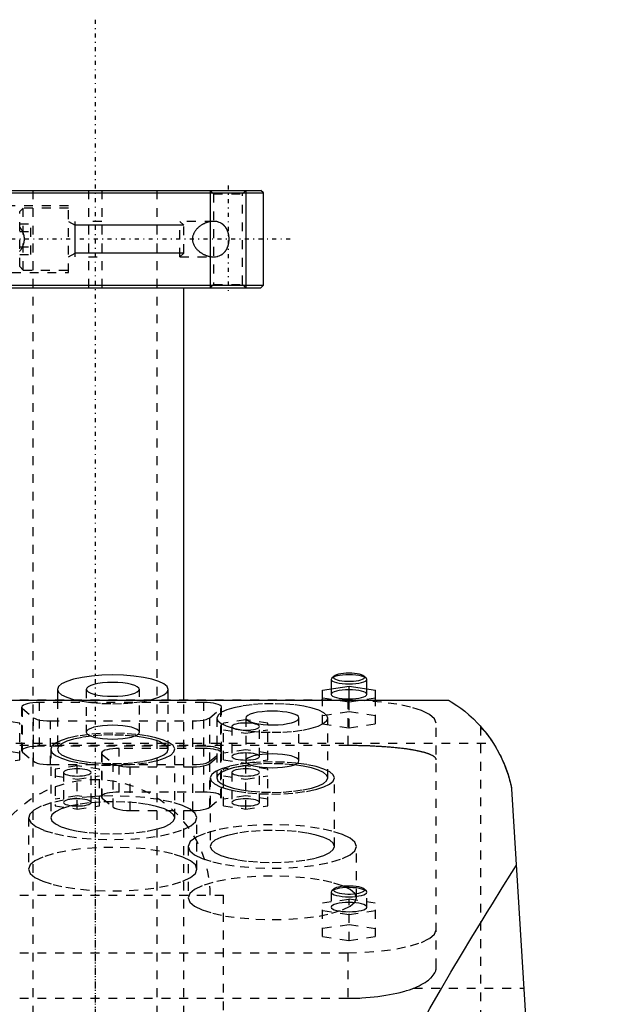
# Model space of a CAD drawing. Extents: x -90 to 90, y -1 to 703.
# Tile 8 of 8: x -9 to 57, y 592 to 703. Entities that reach past the tile are written whole.
import ezdxf

# ---------------------------------------------------------------- set-up
doc = ezdxf.new("R2010")
doc.units = 0
doc.linetypes.add('CENTER', pattern=[1.5, 0.45, -0.5, 0.05, -0.5])
doc.linetypes.add('DASHED', pattern=[2, 1, -1])
for name, color, linetype in [('AM_0', 7, 'CONTINUOUS'), ('AM_10', 7, 'CONTINUOUS'), ('AM_3', 7, 'DASHED'), ('AM_7', 7, 'CENTER')]:
    doc.layers.add(name, color=color, linetype=linetype)

msp = doc.modelspace()

# ---------------------------------------------------------------- linework, layer by layer
at = {"layer": 'AM_0', "color": 7, "linetype": 'CONTINUOUS'}
for p, q in [((-19, 683.7), (19, 683.7)), ((-18.7, 684), (18.7, 684)), ((19, 683.7), (18.7, 684)), ((19, 673.3), (19, 683.7)), ((-19, 673.3), (19, 673.3)), ((18.7, 673), (19, 673.3)), ((-18.7, 673), (18.7, 673)), ((10, 626.5), (10, 673)), ((26.72, 628.97), (26.65, 628.83)), ((26.65, 628.83), (26.65, 627.77)), ((26.96, 629.2), (26.72, 628.97)), ((30.58, 628.97), (30.34, 629.2)), ((30.65, 627.77), (30.65, 628.83)), ((-4.25, 627.71), (-4.25, 626.5)), ((8.25, 626.5), (8.25, 627.71)), ((25.65, 627.62), (28.65, 628.06)), ((25.65, 626.5), (25.65, 627.62)), ((28.65, 628.06), (31.65, 627.62)), ((28.65, 626.5), (28.65, 628.06)), ((31.65, 626.5), (31.65, 627.62)), ((-39.86, 626.5), (39.86, 626.5)), ((47, 616.5), (57, 453.55))]:
    msp.add_line(p, q, dxfattribs=at)
for points in [[(8.25, 627.71), (8.13, 628.02), (7.77, 628.33), (7.2, 628.61), (6.42, 628.85), (5.47, 629.05), (4.39, 629.2), (3.22, 629.29), (2, 629.33), (0.78, 629.29), (-0.39, 629.2), (-1.47, 629.05), (-2.42, 628.85), (-3.2, 628.61), (-3.77, 628.33), (-4.13, 628.02), (-4.25, 627.71)], [(28.65, 629.35), (28.28, 629.34), (27.92, 629.32), (27.59, 629.27), (27.3, 629.22), (27.05, 629.15), (26.86, 629.06), (26.72, 628.97)], [(28.65, 629.53), (28.33, 629.52), (28.02, 629.5), (27.72, 629.46), (27.47, 629.41), (27.25, 629.35), (27.08, 629.28), (26.96, 629.2)], [(30.34, 629.2), (30.22, 629.28), (30.05, 629.35), (29.83, 629.41), (29.58, 629.46), (29.28, 629.5), (28.97, 629.52), (28.65, 629.53)], [(30.65, 628.83), (30.61, 628.94), (30.5, 629.03), (30.31, 629.12), (30.06, 629.2), (29.76, 629.27), (29.42, 629.31), (29.04, 629.34), (28.65, 629.35)]]:
    msp.add_lwpolyline(points, dxfattribs=at)
for points in [[(39.86, 626.5, 0), (39.94, 626.45, 0), (40.17, 626.31, 0), (40.47, 626.12, 0), (40.64, 626.01, 0), (40.83, 625.88, 0), (41.25, 625.58, 0), (41.7, 625.23, 0), (42.18, 624.83, 0), (42.68, 624.37, 0), (43.18, 623.86, 0), (43.44, 623.59, 0), (43.69, 623.3, 0), (44.19, 622.69, 0), (44.67, 622.02, 0), (45.13, 621.3, 0), (45.57, 620.54, 0), (45.96, 619.72, 0), (46.15, 619.29, 0), (46.32, 618.86, 0), (46.63, 617.95, 0), (46.89, 616.99, 0), (47, 616.5, 0)], [(43.81, 623.16, 0), (43.84, 623.12, 0), (43.91, 623.04, 0), (43.98, 622.96, 0), (44.01, 622.91, 0), (44.05, 622.87, 0), (44.12, 622.77, 0), (44.2, 622.67, 0), (44.28, 622.57, 0), (44.36, 622.46, 0), (44.44, 622.34, 0), (44.49, 622.29, 0), (44.53, 622.23, 0), (44.62, 622.1, 0), (44.7, 621.97, 0), (44.79, 621.84, 0), (44.89, 621.7, 0), (44.98, 621.56, 0), (45.02, 621.48, 0), (45.07, 621.41, 0), (45.16, 621.25, 0), (45.26, 621.1, 0), (45.3, 621.02, 0)], [(45.76, 620.16, 0), (45.8, 620.07, 0), (45.89, 619.88, 0), (45.98, 619.7, 0), (46.02, 619.6, 0), (46.06, 619.51, 0), (46.14, 619.31, 0), (46.22, 619.12, 0), (46.3, 618.92, 0), (46.38, 618.71, 0), (46.45, 618.51, 0), (46.48, 618.41, 0), (46.52, 618.31, 0), (46.59, 618.1, 0), (46.65, 617.89, 0), (46.71, 617.68, 0), (46.77, 617.46, 0), (46.83, 617.25, 0), (46.86, 617.14, 0), (46.88, 617.04, 0), (46.93, 616.82, 0), (46.98, 616.61, 0), (47, 616.5, 0)], [(28.71, 570.12, 0), (28.99, 571.35, 0), (29.66, 573.77, 0), (30.44, 576.15, 0), (30.86, 577.32, 0), (31.31, 578.48, 0), (32.26, 580.78, 0), (33.28, 583.04, 0), (34.35, 585.26, 0), (35.46, 587.44, 0), (36.61, 589.59, 0), (37.19, 590.65, 0), (37.78, 591.7, 0), (38.96, 593.78, 0), (40.15, 595.81, 0), (41.34, 597.8, 0), (42.52, 599.75, 0), (43.68, 601.65, 0), (44.25, 602.58, 0), (44.82, 603.5, 0), (45.93, 605.3, 0), (47.01, 607.04, 0), (47.53, 607.89, 0)]]:
    msp.add_polyline3d(points, dxfattribs=at)
at = {"layer": 'AM_10', "color": 7, "linetype": 'CONTINUOUS'}
for p, q in [((13, 684), (13, 673)), ((17, 684), (17, 673)), ((-3, 680.5), (-2.26, 680.07)), ((-2.26, 676.5), (-2.26, 680.5)), ((10, 680.07), (-2.26, 680.07)), ((-3, 676.5), (-2.26, 676.93)), ((10, 676.93), (-2.26, 676.93))]:
    msp.add_line(p, q, dxfattribs=at)
at = {"layer": 'AM_3', "color": 6, "linetype": 'DASHED'}
for p, q in [((-7, 684), (-7, 299)), ((-0.75, 684), (-0.75, 673)), ((0.75, 684), (0.75, 673)), ((7, 299), (7, 684)), ((13, 684), (13.38, 683.62)), ((13.38, 683.62), (13.38, 673.38)), ((13.38, 683.62), (16.62, 683.62)), ((16.62, 683.62), (17, 684)), ((16.62, 673.38), (16.62, 683.62)), ((-3, 682.25), (-13.37, 682.25)), ((-8.1, 682), (-8.5, 681.6)), ((-3, 682), (-8.1, 682)), ((-8.1, 675), (-8.1, 682)), ((-3, 674.75), (-3, 682.25)), ((-8.5, 675.4), (-8.5, 681.6)), ((-8.5, 680.23), (-7.25, 680.23)), ((-7.25, 676.77), (-7.25, 680.23)), ((0.75, 680.5), (-0.75, 680.5)), ((13.37, 680.5), (9.57, 680.5)), ((10, 680.07), (9.57, 680.5)), ((9.57, 676.5), (9.57, 680.5)), ((10, 676.93), (10, 680.07)), ((-8.5, 679.37), (-7.25, 679.37)), ((-8.5, 677.63), (-7.25, 677.63)), ((-8.5, 676.77), (-7.25, 676.77)), ((-0.75, 676.5), (0.75, 676.5)), ((9.57, 676.5), (10, 676.93)), ((9.57, 676.5), (13.37, 676.5)), ((-8.5, 675.4), (-8.1, 675)), ((-13.37, 674.75), (-3, 674.75)), ((-8.1, 675), (-3, 675)), ((13.38, 673.38), (13, 673)), ((13.38, 673.38), (16.62, 673.38)), ((17, 673), (16.62, 673.38)), ((-1, 627.71), (-1, 622.88)), ((5, 622.88), (5, 627.71)), ((26.65, 627.77), (26.65, 627.14)), ((30.65, 627.14), (30.65, 627.77)), ((28.5, 626.47), (-28.5, 626.47)), ((-4.25, 626.5), (-4.25, 620.95)), ((8.25, 620.95), (8.25, 626.5)), ((10, 339), (10, 626.5)), ((28.65, 626.27), (25.65, 626.72)), ((25.65, 623.82), (25.65, 626.5)), ((28.5, 626.47), (28.5, 621.36)), ((31.65, 626.72), (28.65, 626.27)), ((28.65, 623.37), (28.65, 626.5)), ((31.65, 623.82), (31.65, 626.5)), ((-8.28, 625.7), (-8.28, 620.78)), ((-8.19, 620.62), (-8.19, 625.55)), ((-8.19, 625.55), (-6.94, 624.51)), ((-6.28, 621.29), (-6.28, 626.22)), ((12.28, 626.22), (-6.28, 626.22)), ((12.28, 621.29), (12.28, 626.22)), ((12.94, 624.51), (14.19, 625.55)), ((14.19, 620.62), (14.19, 625.55)), ((14.28, 620.78), (14.28, 625.7)), ((-8.5, 623.88), (-11, 624.26)), ((-6.94, 619.59), (-6.94, 624.51)), ((12.94, 619.59), (12.94, 624.51)), ((13.75, 624.47), (13.75, 617.71)), ((17, 624.26), (14.5, 623.88)), ((17, 624.47), (17, 619.38)), ((19.5, 623.88), (17, 624.26)), ((23, 619.64), (23, 624.47)), ((28.65, 625.17), (25.65, 624.72)), ((26.25, 617.71), (26.25, 624.47)), ((31.65, 624.72), (28.65, 625.17)), ((-8.5, 619.76), (-8.5, 623.88)), ((-5.03, 624.15), (11.03, 624.15)), ((-5.03, 619.22), (-5.03, 624.15)), ((11.03, 619.22), (11.03, 624.15)), ((14.5, 619.76), (14.5, 623.88)), ((14.5, 623.14), (17, 622.76)), ((15.45, 623.51), (15.45, 620.13)), ((17, 622.76), (19.5, 623.14)), ((18.55, 620.13), (18.55, 623.51)), ((19.5, 619.76), (19.5, 623.88)), ((25.65, 623.82), (28.65, 623.37)), ((28.65, 623.37), (31.65, 623.82)), ((38.5, 596.36), (38.5, 623.88)), ((43.5, 623.52), (43.5, 453.55)), ((-44.92, 621.65), (44.92, 621.65)), ((28.5, 621.36), (-28.5, 621.36)), ((12.28, 621.29), (-6.28, 621.29)), ((-5, 620.95), (-5, 613.22)), ((2.72, 616.12), (2.72, 621.04)), ((12.28, 621.04), (2.72, 621.04)), ((9, 613.22), (9, 620.95)), ((12.28, 616.12), (12.28, 621.04)), ((-8.5, 620.5), (-11, 620.88)), ((-8.19, 620.62), (-6.94, 619.59)), ((0.72, 620.53), (0.72, 615.6)), ((0.81, 615.45), (0.81, 620.37)), ((0.81, 620.37), (2.06, 619.34)), ((12.94, 619.59), (14.19, 620.62)), ((12.94, 619.34), (14.19, 620.37)), ((14.19, 615.45), (14.19, 620.37)), ((14.28, 615.6), (14.28, 620.53)), ((17, 620.88), (14.5, 620.5)), ((19.5, 620.5), (17, 620.88)), ((-11, 619.38), (-8.5, 619.76)), ((-5.03, 619.22), (11.03, 619.22)), ((-2, 619.08), (-4.5, 618.71)), ((-4.5, 618.71), (-4.5, 614.58)), ((-2, 614.21), (-2, 619.08)), ((0.5, 618.71), (-2, 619.08)), ((0.5, 614.58), (0.5, 618.71)), ((2.06, 614.41), (2.06, 619.34)), ((3.97, 618.97), (11.03, 618.97)), ((3.97, 614.05), (3.97, 618.97)), ((11.03, 614.05), (11.03, 618.97)), ((12.94, 614.41), (12.94, 619.34)), ((14.5, 619.76), (17, 619.38)), ((17, 619.08), (14.5, 618.71)), ((14.5, 614.58), (14.5, 618.71)), ((17, 619.38), (19.5, 619.76)), ((17, 614.21), (17, 619.08)), ((19.5, 618.71), (17, 619.08)), ((19.5, 614.58), (19.5, 618.71)), ((-4.5, 617.96), (-2, 617.59)), ((-3.55, 618.33), (-3.55, 614.95)), ((-2, 617.59), (0.5, 617.96)), ((-0.45, 614.95), (-0.45, 618.33)), ((13, 617.71), (13, 609.98)), ((14.5, 617.96), (17, 617.59)), ((15.45, 618.33), (15.45, 614.95)), ((17, 617.59), (19.5, 617.96)), ((18.55, 614.95), (18.55, 618.33)), ((27, 609.98), (27, 617.71)), ((-2, 615.7), (-4.5, 615.33)), ((0.5, 615.33), (-2, 615.7)), ((0.5, 615.65), (-0.45, 615.59)), ((0.73, 615.66), (0.5, 615.65)), ((2, 615.68), (0.73, 615.66)), ((0.81, 615.45), (2.06, 614.41)), ((12.28, 616.12), (2.72, 616.12)), ((12.94, 614.41), (14.19, 615.45)), ((17, 615.7), (14.5, 615.33)), ((19.5, 615.33), (17, 615.7)), ((-4.5, 614.58), (-2, 614.21)), ((-2, 614.21), (0.5, 614.58)), ((14.5, 614.58), (17, 614.21)), ((17, 614.21), (19.5, 614.58)), ((-7.5, 613.22), (-7.5, 607.42)), ((3.97, 614.05), (11.03, 614.05)), ((11.5, 607.42), (11.5, 613.22)), ((10.5, 609.98), (10.5, 604.19)), ((29.5, 604.19), (29.5, 609.98)), ((-14.5, 604.5), (14.5, 604.5)), ((14.5, 591.5), (14.5, 604.5)), ((26.72, 604.97), (26.65, 604.83)), ((26.65, 604.83), (26.65, 603.14)), ((26.96, 605.19), (26.72, 604.97)), ((30.58, 604.97), (30.34, 605.19)), ((30.65, 603.14), (30.65, 604.83)), ((25.65, 603.61), (28.65, 604.06)), ((25.65, 599.82), (25.65, 603.61)), ((28.65, 604.06), (31.65, 603.61)), ((28.65, 599.37), (28.65, 604.06)), ((31.65, 599.82), (31.65, 603.61)), ((28.65, 602.27), (25.65, 602.71)), ((31.65, 602.71), (28.65, 602.27)), ((28.65, 601.16), (25.65, 600.71)), ((31.65, 600.71), (28.65, 601.16)), ((25.65, 599.82), (28.65, 599.37)), ((28.65, 599.37), (31.65, 599.82)), ((-28.5, 598), (28.5, 598)), ((28.5, 598), (28.5, 592.86)), ((35.93, 594), (48.38, 594)), ((-28.5, 592.86), (28.5, 592.86))]:
    msp.add_line(p, q, dxfattribs=at)
for points in [[(26.65, 628.83), (26.69, 628.73), (26.8, 628.64), (26.99, 628.55), (27.24, 628.47), (27.54, 628.4), (27.88, 628.36), (28.26, 628.33), (28.65, 628.32), (29.04, 628.33), (29.42, 628.36), (29.76, 628.4), (30.06, 628.47), (30.31, 628.55), (30.5, 628.64), (30.61, 628.73), (30.65, 628.83)], [(26.96, 629.2), (26.91, 629.11), (26.91, 629.02), (26.98, 628.94), (27.12, 628.86), (27.31, 628.79), (27.55, 628.72), (27.83, 628.68), (28.15, 628.64), (28.48, 628.63), (28.82, 628.63), (29.15, 628.64), (29.47, 628.68), (29.75, 628.72), (29.99, 628.79), (30.18, 628.86), (30.32, 628.94), (30.39, 629.02), (30.39, 629.11), (30.34, 629.2)], [(-4.25, 627.71), (-4.13, 627.39), (-3.77, 627.09), (-3.2, 626.81), (-2.42, 626.56), (-1.47, 626.36), (-0.39, 626.21), (0.78, 626.12), (2, 626.09), (3.22, 626.12), (4.39, 626.21), (5.47, 626.36), (6.42, 626.56), (7.2, 626.81), (7.77, 627.09), (8.13, 627.39), (8.25, 627.71)], [(-1, 627.71), (-0.94, 627.56), (-0.77, 627.41), (-0.49, 627.28), (-0.12, 627.16), (0.33, 627.06), (0.85, 626.99), (1.41, 626.95), (2, 626.93), (2.59, 626.95), (3.15, 626.99), (3.67, 627.06), (4.12, 627.16), (4.49, 627.28), (4.77, 627.41), (4.94, 627.56), (5, 627.71), (4.94, 627.86), (4.77, 628.01), (4.49, 628.14), (4.12, 628.26), (3.67, 628.35), (3.15, 628.43), (2.59, 628.47), (2, 628.48)], [(2, 628.48), (1.41, 628.47), (0.85, 628.43), (0.33, 628.35), (-0.12, 628.26), (-0.49, 628.14), (-0.77, 628.01), (-0.94, 627.86), (-1, 627.71)], [(28.65, 627.66), (28.26, 627.65), (27.88, 627.62), (27.54, 627.57), (27.24, 627.51), (26.99, 627.43), (26.8, 627.34), (26.69, 627.25), (26.65, 627.14), (26.69, 627.04), (26.8, 626.95), (26.99, 626.86), (27.24, 626.78), (27.54, 626.71), (27.88, 626.67), (28.26, 626.64), (28.65, 626.63), (29.04, 626.64), (29.42, 626.67), (29.76, 626.71), (30.06, 626.78), (30.31, 626.86), (30.5, 626.95), (30.61, 627.04), (30.65, 627.14)], [(30.65, 627.14), (30.61, 627.25), (30.5, 627.34), (30.31, 627.43), (30.06, 627.51), (29.76, 627.57), (29.42, 627.62), (29.04, 627.65), (28.65, 627.66)], [(38.5, 623.88), (38.31, 624.39), (37.74, 624.87), (36.81, 625.32), (35.57, 625.71), (34.06, 626.03), (32.33, 626.27), (30.45, 626.42), (28.5, 626.47)], [(-6.28, 626.22), (-6.65, 626.21), (-7.01, 626.18), (-7.35, 626.14), (-7.64, 626.08), (-7.89, 626.01), (-8.08, 625.93), (-8.21, 625.83), (-8.27, 625.74), (-8.27, 625.64), (-8.19, 625.55)], [(14.19, 625.55), (14.27, 625.64), (14.27, 625.74), (14.21, 625.83), (14.08, 625.93), (13.89, 626.01), (13.64, 626.08), (13.35, 626.14), (13.01, 626.18), (12.65, 626.21), (12.28, 626.22)], [(13.75, 624.47), (13.87, 624.16), (14.22, 623.86), (14.8, 623.58), (15.57, 623.33), (16.51, 623.13), (17.58, 622.98), (18.75, 622.89), (19.97, 622.86), (21.18, 622.88), (22.35, 622.97), (23.43, 623.12), (24.38, 623.32), (25.17, 623.56), (25.75, 623.84), (26.12, 624.14), (26.25, 624.45), (26.14, 624.77), (25.8, 625.07), (25.24, 625.35), (24.48, 625.6), (23.55, 625.8), (22.48, 625.96), (21.32, 626.05), (20.1, 626.09), (18.89, 626.06), (17.71, 625.98), (16.62, 625.83), (15.67, 625.64), (14.87, 625.4), (14.28, 625.12)], [(-6.94, 624.51), (-6.77, 624.41), (-6.53, 624.32), (-6.21, 624.25), (-5.85, 624.19), (-5.45, 624.16), (-5.03, 624.15)], [(11.03, 624.15), (11.45, 624.16), (11.85, 624.19), (12.21, 624.25), (12.53, 624.32), (12.77, 624.41), (12.94, 624.51)], [(14.28, 625.12), (13.88, 624.8), (13.75, 624.47)], [(20, 625.25), (19.41, 625.23), (18.85, 625.19), (18.33, 625.12), (17.88, 625.02), (17.51, 624.9), (17.23, 624.77), (17.06, 624.62), (17, 624.47)], [(17, 624.47), (17.04, 624.35), (17.14, 624.24)], [(17.14, 624.24), (17.36, 624.11), (17.66, 623.99), (18.03, 623.89), (18.48, 623.8), (18.97, 623.74), (19.5, 623.71)], [(19.5, 623.71), (20.08, 623.7), (20.66, 623.72), (21.21, 623.76), (21.72, 623.84), (22.16, 623.93), (22.52, 624.05), (22.79, 624.19), (22.95, 624.33), (23, 624.48), (22.94, 624.63), (22.76, 624.78), (22.48, 624.91), (22.11, 625.03), (21.65, 625.12), (21.14, 625.19), (20.58, 625.23), (20, 625.25)], [(2, 623.65), (1.41, 623.64), (0.85, 623.6), (0.33, 623.52), (-0.12, 623.43), (-0.49, 623.31), (-0.77, 623.18), (-0.94, 623.03), (-1, 622.88), (-0.94, 622.73), (-0.77, 622.58), (-0.49, 622.45), (-0.12, 622.33), (0.33, 622.23), (0.85, 622.16), (1.41, 622.12), (2, 622.1), (2.59, 622.12), (3.15, 622.16), (3.67, 622.23), (4.12, 622.33), (4.49, 622.45), (4.77, 622.58), (4.94, 622.73), (5, 622.88)], [(5, 622.88), (4.94, 623.03), (4.77, 623.18), (4.49, 623.31), (4.12, 623.43), (3.67, 623.52), (3.15, 623.6), (2.59, 623.64), (2, 623.65)], [(2, 622.76), (0.63, 622.72), (-0.68, 622.62), (-1.89, 622.45), (-2.95, 622.23), (-3.82, 621.95), (-4.47, 621.64), (-4.87, 621.3), (-5, 620.95)], [(-4.25, 620.95), (-4.13, 620.63), (-3.77, 620.33), (-3.2, 620.05), (-2.42, 619.8), (-1.47, 619.6), (-0.39, 619.45), (0.78, 619.36), (2, 619.33), (3.22, 619.36), (4.39, 619.45), (5.47, 619.6), (6.42, 619.8), (7.2, 620.05), (7.77, 620.33), (8.13, 620.63), (8.25, 620.95), (8.13, 621.26), (7.77, 621.57), (7.2, 621.85), (6.42, 622.09), (5.47, 622.29), (4.39, 622.44), (3.22, 622.53), (2, 622.56)], [(2, 622.56), (0.78, 622.53), (-0.39, 622.44), (-1.47, 622.29), (-2.42, 622.09), (-3.2, 621.85), (-3.77, 621.57), (-4.13, 621.26), (-4.25, 620.95)], [(8.81, 621.36), (8.38, 621.69), (7.72, 621.99), (6.85, 622.25), (5.8, 622.47), (4.61, 622.63), (3.33, 622.73), (2, 622.76)], [(-6.28, 621.29), (-6.65, 621.28), (-7.01, 621.26), (-7.35, 621.21), (-7.64, 621.16), (-7.89, 621.08), (-8.08, 621), (-8.21, 620.91), (-8.27, 620.81), (-8.27, 620.72), (-8.19, 620.62)], [(-5, 620.95), (-4.86, 620.59), (-4.46, 620.25), (-3.8, 619.93), (-2.91, 619.65), (-1.83, 619.43), (-0.6, 619.26), (0.73, 619.16), (2.11, 619.13), (3.49, 619.18), (4.81, 619.29), (6.02, 619.46), (7.07, 619.7), (7.92, 619.98), (8.54, 620.3), (8.9, 620.65), (9, 621.01), (8.81, 621.36)], [(2.72, 621.04), (2.35, 621.03), (1.99, 621.01), (1.65, 620.96), (1.36, 620.9), (1.11, 620.83), (0.92, 620.75), (0.79, 620.66), (0.73, 620.56), (0.73, 620.47), (0.81, 620.37)], [(14.19, 620.62), (14.27, 620.72), (14.27, 620.81), (14.21, 620.91), (14.08, 621), (13.89, 621.08), (13.64, 621.16), (13.35, 621.21), (13.01, 621.26), (12.65, 621.28), (12.28, 621.29)], [(14.19, 620.37), (14.27, 620.47), (14.27, 620.56), (14.21, 620.66), (14.08, 620.75), (13.89, 620.83), (13.64, 620.9), (13.35, 620.96), (13.01, 621.01), (12.65, 621.03), (12.28, 621.04)], [(17, 619.64), (17.06, 619.49), (17.23, 619.35), (17.51, 619.21), (17.88, 619.09), (18.33, 619), (18.85, 618.93), (19.41, 618.88), (20, 618.87), (20.59, 618.88), (21.15, 618.93), (21.67, 619), (22.12, 619.09), (22.49, 619.21), (22.77, 619.35), (22.94, 619.49), (23, 619.64), (22.94, 619.79), (22.77, 619.94), (22.49, 620.07), (22.12, 620.19), (21.67, 620.29), (21.15, 620.36), (20.59, 620.4), (20, 620.42)], [(20, 620.42), (19.41, 620.4), (18.85, 620.36), (18.33, 620.29), (17.88, 620.19), (17.51, 620.07), (17.23, 619.94), (17.06, 619.79), (17, 619.64)], [(-6.94, 619.59), (-6.77, 619.49), (-6.53, 619.4), (-6.21, 619.32), (-5.85, 619.27), (-5.45, 619.23), (-5.03, 619.22)], [(2.06, 619.34), (2.23, 619.24), (2.47, 619.15), (2.79, 619.07), (3.15, 619.02), (3.55, 618.98), (3.97, 618.97)], [(11.03, 619.22), (11.45, 619.23), (11.85, 619.27), (12.21, 619.32), (12.53, 619.4), (12.77, 619.49), (12.94, 619.59)], [(11.03, 618.97), (11.45, 618.98), (11.85, 619.02), (12.21, 619.07), (12.53, 619.15), (12.77, 619.24), (12.94, 619.34)], [(14.28, 618.75), (13.6, 618.44), (13.17, 618.1), (13, 617.75), (13.11, 617.39), (13.49, 617.05), (14.12, 616.73), (14.98, 616.45), (16.03, 616.22), (17.24, 616.05), (18.56, 615.94), (19.93, 615.9), (21.3, 615.93), (22.63, 616.03), (23.85, 616.2), (24.92, 616.42), (25.81, 616.7), (26.46, 617.01), (26.86, 617.36), (27, 617.71)], [(20, 619.52), (18.67, 619.49), (17.38, 619.39), (16.2, 619.23), (15.15, 619.02), (14.28, 618.75)], [(27, 617.71), (26.87, 618.06), (26.47, 618.4), (25.82, 618.72), (24.95, 618.99), (23.89, 619.22), (22.68, 619.39), (21.37, 619.49), (20, 619.52)], [(-3.56, 615.21), (-4.94, 614.9), (-6.07, 614.52), (-6.89, 614.09), (-7.37, 613.62), (-7.5, 613.15), (-7.26, 612.67), (-6.68, 612.22), (-5.76, 611.8), (-4.55, 611.44), (-3.09, 611.14), (-1.44, 610.93), (0.34, 610.8), (2.19, 610.76), (4.02, 610.82), (5.79, 610.96), (7.4, 611.2), (8.82, 611.51), (9.97, 611.88), (10.82, 612.31), (11.34, 612.77), (11.5, 613.24), (11.3, 613.72), (10.75, 614.18), (9.87, 614.6), (8.68, 614.97), (7.25, 615.27), (5.61, 615.49), (3.84, 615.63), (2, 615.68)], [(-0.45, 615.59), (-2.07, 615.44), (-3.56, 615.21)], [(2.72, 616.12), (2.35, 616.11), (1.99, 616.08), (1.65, 616.04), (1.36, 615.98), (1.11, 615.91), (0.92, 615.82), (0.79, 615.73), (0.73, 615.64), (0.73, 615.54), (0.81, 615.45)], [(14.19, 615.45), (14.27, 615.54), (14.27, 615.64), (14.21, 615.73), (14.08, 615.82), (13.89, 615.91), (13.64, 615.98), (13.35, 616.04), (13.01, 616.08), (12.65, 616.11), (12.28, 616.12)], [(2.06, 614.41), (2.23, 614.31), (2.47, 614.22), (2.79, 614.15), (3.15, 614.09), (3.55, 614.06), (3.97, 614.05)], [(11.03, 614.05), (11.45, 614.06), (11.85, 614.09), (12.21, 614.15), (12.53, 614.22), (12.77, 614.31), (12.94, 614.41)], [(10.5, 609.98), (10.68, 609.5), (11.22, 609.04), (12.1, 608.62), (13.28, 608.25), (14.72, 607.94), (16.36, 607.71), (18.15, 607.57), (20, 607.53), (21.85, 607.57), (23.64, 607.71), (25.28, 607.94), (26.72, 608.25), (27.9, 608.62), (28.78, 609.04), (29.32, 609.5), (29.5, 609.98), (29.32, 610.46), (28.78, 610.92), (27.9, 611.35), (26.72, 611.72), (25.28, 612.03), (23.64, 612.26), (21.85, 612.4), (20, 612.44)], [(20, 612.44), (18.25, 612.4), (16.57, 612.28), (15, 612.07), (13.6, 611.8), (12.42, 611.46), (11.49, 611.08)], [(11.49, 611.08), (10.75, 610.55), (10.5, 609.98)], [(20, 611.8), (18.63, 611.76), (17.32, 611.66), (16.11, 611.49), (15.05, 611.26), (14.18, 610.99), (13.53, 610.68), (13.13, 610.34), (13, 609.98), (13.13, 609.63), (13.53, 609.29), (14.18, 608.98), (15.05, 608.7), (16.11, 608.48), (17.32, 608.31), (18.63, 608.21), (20, 608.17), (21.37, 608.21), (22.68, 608.31), (23.89, 608.48), (24.95, 608.7), (25.82, 608.98), (26.47, 609.29), (26.87, 609.63), (27, 609.98)], [(27, 609.98), (26.87, 610.34), (26.47, 610.68), (25.82, 610.99), (24.95, 611.26), (23.89, 611.49), (22.68, 611.66), (21.37, 611.76), (20, 611.8)], [(28.65, 605.35), (28.28, 605.34), (27.92, 605.31), (27.59, 605.27), (27.3, 605.21), (27.05, 605.14), (26.86, 605.06), (26.72, 604.97)], [(28.05, 605.5), (27.74, 605.46), (27.47, 605.41), (27.25, 605.34), (27.07, 605.27), (26.96, 605.18), (26.9, 605.1), (26.92, 605.01), (26.99, 604.93), (27.13, 604.85), (27.32, 604.78), (27.57, 604.71), (27.85, 604.67), (28.17, 604.64), (28.5, 604.62), (28.83, 604.62), (29.16, 604.64), (29.48, 604.67), (29.76, 604.72), (30, 604.78), (30.19, 604.85), (30.32, 604.93), (30.39, 605.02), (30.39, 605.11), (30.34, 605.19)], [(30.34, 605.19), (30.2, 605.28), (30.01, 605.36), (29.75, 605.42), (29.45, 605.47), (29.11, 605.51), (28.76, 605.52), (28.39, 605.52), (28.05, 605.5)], [(29.5, 605.3), (29.09, 605.33), (28.65, 605.35)], [(26.65, 604.83), (26.69, 604.73), (26.8, 604.63), (26.99, 604.54), (27.24, 604.46), (27.54, 604.4), (27.88, 604.35), (28.26, 604.32), (28.65, 604.31), (29.04, 604.32), (29.42, 604.35), (29.76, 604.4), (30.06, 604.46), (30.31, 604.54), (30.5, 604.63), (30.61, 604.73), (30.65, 604.83)], [(30.65, 604.83), (30.61, 604.93), (30.51, 605.02), (30.34, 605.11), (30.11, 605.18), (29.83, 605.25), (29.5, 605.3)], [(26.65, 603.14), (26.69, 603.04), (26.8, 602.94), (26.99, 602.85), (27.24, 602.77), (27.54, 602.71), (27.88, 602.66), (28.26, 602.63), (28.65, 602.62), (29.04, 602.63), (29.42, 602.66), (29.76, 602.71), (30.06, 602.77), (30.31, 602.85), (30.5, 602.94), (30.61, 603.04), (30.65, 603.14), (30.61, 603.24), (30.5, 603.34), (30.31, 603.43), (30.06, 603.51), (29.76, 603.57), (29.42, 603.62), (29.04, 603.65), (28.65, 603.66)], [(28.65, 603.66), (28.26, 603.65), (27.88, 603.62), (27.54, 603.57), (27.24, 603.51), (26.99, 603.43), (26.8, 603.34), (26.69, 603.24), (26.65, 603.14)], [(28.5, 598), (30.45, 598.05), (32.33, 598.2), (34.06, 598.44), (35.57, 598.76), (36.81, 599.15), (37.74, 599.6), (38.31, 600.08), (38.5, 600.59)]]:
    msp.add_lwpolyline(points, dxfattribs=at)
for points in [[(18.55, 623.51), (18.52, 623.59), (18.43, 623.66), (18.29, 623.73), (18.1, 623.79), (17.86, 623.84), (17.59, 623.88), (17.3, 623.9), (17, 623.91), (16.7, 623.9), (16.41, 623.88), (16.14, 623.84), (15.9, 623.79), (15.71, 623.73), (15.57, 623.66), (15.48, 623.59), (15.45, 623.51), (15.48, 623.43), (15.57, 623.36), (15.71, 623.29), (15.9, 623.23), (16.14, 623.18), (16.41, 623.14), (16.7, 623.12), (17, 623.11), (17.3, 623.12), (17.59, 623.14), (17.86, 623.18), (18.1, 623.23), (18.29, 623.29), (18.43, 623.36), (18.52, 623.43)], [(18.55, 620.13), (18.52, 620.21), (18.43, 620.28), (18.29, 620.35), (18.1, 620.41), (17.86, 620.46), (17.59, 620.5), (17.3, 620.52), (17, 620.53), (16.7, 620.52), (16.41, 620.5), (16.14, 620.46), (15.9, 620.41), (15.71, 620.35), (15.57, 620.28), (15.48, 620.21), (15.45, 620.13), (15.48, 620.05), (15.57, 619.98), (15.71, 619.91), (15.9, 619.85), (16.14, 619.8), (16.41, 619.76), (16.7, 619.74), (17, 619.73), (17.3, 619.74), (17.59, 619.76), (17.86, 619.8), (18.1, 619.85), (18.29, 619.91), (18.43, 619.98), (18.52, 620.05)], [(-0.45, 618.33), (-0.48, 618.41), (-0.57, 618.49), (-0.71, 618.56), (-0.9, 618.62), (-1.14, 618.67), (-1.41, 618.7), (-1.7, 618.73), (-2, 618.73), (-2.3, 618.73), (-2.59, 618.7), (-2.86, 618.67), (-3.1, 618.62), (-3.29, 618.56), (-3.43, 618.49), (-3.52, 618.41), (-3.55, 618.33), (-3.52, 618.26), (-3.43, 618.18), (-3.29, 618.11), (-3.1, 618.05), (-2.86, 618), (-2.59, 617.96), (-2.3, 617.94), (-2, 617.93), (-1.7, 617.94), (-1.41, 617.96), (-1.14, 618), (-0.9, 618.05), (-0.71, 618.11), (-0.57, 618.18), (-0.48, 618.26)], [(26.25, 617.71), (26.13, 618.03), (25.77, 618.33), (25.2, 618.61), (24.42, 618.86), (23.47, 619.06), (22.39, 619.21), (21.22, 619.3), (20, 619.33), (18.78, 619.3), (17.61, 619.21), (16.53, 619.06), (15.58, 618.86), (14.8, 618.61), (14.23, 618.33), (13.87, 618.03), (13.75, 617.71), (13.87, 617.4), (14.23, 617.09), (14.8, 616.81), (15.58, 616.57), (16.53, 616.37), (17.61, 616.22), (18.78, 616.12), (20, 616.09), (21.22, 616.12), (22.39, 616.22), (23.47, 616.37), (24.42, 616.57), (25.2, 616.81), (25.77, 617.09), (26.13, 617.4)], [(18.55, 618.33), (18.52, 618.41), (18.43, 618.49), (18.29, 618.56), (18.1, 618.62), (17.86, 618.67), (17.59, 618.7), (17.3, 618.73), (17, 618.73), (16.7, 618.73), (16.41, 618.7), (16.14, 618.67), (15.9, 618.62), (15.71, 618.56), (15.57, 618.49), (15.48, 618.41), (15.45, 618.33), (15.48, 618.26), (15.57, 618.18), (15.71, 618.11), (15.9, 618.05), (16.14, 618), (16.41, 617.96), (16.7, 617.94), (17, 617.93), (17.3, 617.94), (17.59, 617.96), (17.86, 618), (18.1, 618.05), (18.29, 618.11), (18.43, 618.18), (18.52, 618.26)], [(-0.45, 614.95), (-0.48, 615.03), (-0.57, 615.11), (-0.71, 615.18), (-0.9, 615.24), (-1.14, 615.29), (-1.41, 615.32), (-1.7, 615.35), (-2, 615.35), (-2.3, 615.35), (-2.59, 615.32), (-2.86, 615.29), (-3.1, 615.24), (-3.29, 615.18), (-3.43, 615.11), (-3.52, 615.03), (-3.55, 614.95), (-3.52, 614.87), (-3.43, 614.8), (-3.29, 614.73), (-3.1, 614.67), (-2.86, 614.62), (-2.59, 614.58), (-2.3, 614.56), (-2, 614.55), (-1.7, 614.56), (-1.41, 614.58), (-1.14, 614.62), (-0.9, 614.67), (-0.71, 614.73), (-0.57, 614.8), (-0.48, 614.87)], [(18.55, 614.95), (18.52, 615.03), (18.43, 615.11), (18.29, 615.18), (18.1, 615.24), (17.86, 615.29), (17.59, 615.32), (17.3, 615.35), (17, 615.35), (16.7, 615.35), (16.41, 615.32), (16.14, 615.29), (15.9, 615.24), (15.71, 615.18), (15.57, 615.11), (15.48, 615.03), (15.45, 614.95), (15.48, 614.87), (15.57, 614.8), (15.71, 614.73), (15.9, 614.67), (16.14, 614.62), (16.41, 614.58), (16.7, 614.56), (17, 614.55), (17.3, 614.56), (17.59, 614.58), (17.86, 614.62), (18.1, 614.67), (18.29, 614.73), (18.43, 614.8), (18.52, 614.87)], [(9, 613.22), (8.87, 613.57), (8.47, 613.91), (7.82, 614.23), (6.95, 614.5), (5.89, 614.73), (4.68, 614.89), (3.37, 615), (2, 615.03), (0.63, 615), (-0.68, 614.89), (-1.89, 614.73), (-2.95, 614.5), (-3.82, 614.23), (-4.47, 613.91), (-4.87, 613.57), (-5, 613.22), (-4.87, 612.87), (-4.47, 612.53), (-3.82, 612.21), (-2.95, 611.94), (-1.89, 611.71), (-0.68, 611.55), (0.63, 611.44), (2, 611.41), (3.37, 611.44), (4.68, 611.55), (5.89, 611.71), (6.95, 611.94), (7.82, 612.21), (8.47, 612.53), (8.87, 612.87)], [(-7.5, 607.42), (-7.32, 606.94), (-6.78, 606.48), (-5.9, 606.06), (-4.72, 605.69), (-3.28, 605.38), (-1.64, 605.15), (0.15, 605.01), (2, 604.97), (3.85, 605.01), (5.64, 605.15), (7.28, 605.38), (8.72, 605.69), (9.9, 606.06), (10.78, 606.48), (11.32, 606.94), (11.5, 607.42), (11.32, 607.9), (10.78, 608.36), (9.9, 608.79), (8.72, 609.16), (7.28, 609.47), (5.64, 609.7), (3.85, 609.84), (2, 609.88), (0.15, 609.84), (-1.64, 609.7), (-3.28, 609.47), (-4.72, 609.16), (-5.9, 608.79), (-6.78, 608.36), (-7.32, 607.9)], [(10.5, 604.19), (10.68, 603.71), (11.22, 603.25), (12.1, 602.82), (13.28, 602.45), (14.72, 602.14), (16.36, 601.92), (18.15, 601.78), (20, 601.73), (21.85, 601.78), (23.64, 601.92), (25.28, 602.14), (26.72, 602.45), (27.9, 602.82), (28.78, 603.25), (29.32, 603.71), (29.5, 604.19), (29.32, 604.67), (28.78, 605.13), (27.9, 605.55), (26.72, 605.93), (25.28, 606.23), (23.64, 606.46), (21.85, 606.6), (20, 606.65), (18.15, 606.6), (16.36, 606.46), (14.72, 606.23), (13.28, 605.93), (12.1, 605.55), (11.22, 605.13), (10.68, 604.67)]]:
    msp.add_lwpolyline(points, close=True, dxfattribs=at)
for points in [[(-8.5, 679.86, 0), (-8.52, 679.89, 0)], [(-8.5, 677.14, 0), (-8.45, 677.2, 0), (-8.35, 677.34, 0), (-8.26, 677.48, 0), (-8.22, 677.55, 0), (-8.22, 677.56, 0), (-8.2, 677.59, 0), (-8.19, 677.61, 0), (-8.19, 677.62, 0), (-8.18, 677.64, 0), (-8.17, 677.66, 0), (-8.16, 677.69, 0), (-8.14, 677.71, 0), (-8.13, 677.74, 0), (-8.12, 677.76, 0), (-8.12, 677.77, 0), (-8.11, 677.79, 0), (-8.1, 677.81, 0), (-8.09, 677.84, 0), (-8.08, 677.86, 0), (-8.07, 677.89, 0), (-8.06, 677.91, 0), (-8.06, 677.93, 0), (-8.06, 677.94, 0), (-8.05, 677.97, 0), (-8.04, 677.99, 0), (-8.03, 678.02, 0), (-8.02, 678.04, 0), (-8.02, 678.07, 0), (-8.01, 678.08, 0), (-8.01, 678.1, 0), (-8.01, 678.12, 0), (-8, 678.15, 0), (-7.99, 678.18, 0), (-7.99, 678.21, 0), (-7.99, 678.23, 0), (-7.98, 678.25, 0), (-7.98, 678.26, 0), (-7.98, 678.29, 0), (-7.97, 678.32, 0), (-7.97, 678.34, 0), (-7.97, 678.37, 0), (-7.97, 678.4, 0), (-7.97, 678.41, 0), (-7.97, 678.43, 0), (-7.97, 678.46, 0), (-7.96, 678.49, 0), (-7.96, 678.5, 0), (-7.96, 678.51, 0), (-7.97, 678.54, 0), (-7.97, 678.57, 0), (-7.97, 678.59, 0), (-7.97, 678.6, 0), (-7.97, 678.63, 0), (-7.97, 678.66, 0), (-7.97, 678.68, 0), (-7.98, 678.71, 0), (-7.98, 678.74, 0), (-7.98, 678.75, 0), (-7.99, 678.77, 0), (-7.99, 678.79, 0), (-7.99, 678.82, 0), (-8, 678.85, 0), (-8.01, 678.88, 0), (-8.01, 678.9, 0), (-8.01, 678.92, 0), (-8.02, 678.93, 0), (-8.02, 678.96, 0), (-8.03, 678.98, 0), (-8.04, 679.01, 0), (-8.05, 679.03, 0), (-8.06, 679.06, 0), (-8.06, 679.07, 0), (-8.06, 679.09, 0), (-8.07, 679.11, 0), (-8.08, 679.14, 0), (-8.09, 679.16, 0), (-8.1, 679.19, 0), (-8.11, 679.21, 0), (-8.12, 679.23, 0), (-8.12, 679.24, 0), (-8.13, 679.26, 0), (-8.14, 679.29, 0), (-8.16, 679.31, 0), (-8.17, 679.34, 0), (-8.18, 679.36, 0), (-8.19, 679.38, 0), (-8.19, 679.39, 0), (-8.2, 679.41, 0), (-8.22, 679.44, 0), (-8.22, 679.45, 0), (-8.26, 679.52, 0), (-8.35, 679.66, 0), (-8.45, 679.8, 0), (-8.5, 679.86, 0)], [(13.37, 680.5, 0), (13.34, 680.5, 0), (13.29, 680.5, 0), (13.24, 680.5, 0), (13.21, 680.49, 0), (13.19, 680.49, 0), (13.13, 680.49, 0), (13.08, 680.48, 0), (13.03, 680.47, 0), (12.97, 680.46, 0), (12.92, 680.45, 0), (12.89, 680.45, 0), (12.86, 680.44, 0), (12.8, 680.43, 0), (12.75, 680.41, 0), (12.69, 680.4, 0), (12.64, 680.38, 0), (12.58, 680.36, 0), (12.55, 680.35, 0), (12.53, 680.34, 0), (12.47, 680.32, 0), (12.41, 680.29, 0), (12.39, 680.28, 0), (12.36, 680.27, 0), (12.3, 680.24, 0), (12.25, 680.22, 0), (12.22, 680.2, 0), (12.19, 680.19, 0), (12.14, 680.16, 0), (12.09, 680.13, 0), (12.03, 680.1, 0), (11.98, 680.06, 0), (11.93, 680.03, 0), (11.9, 680.01, 0), (11.88, 679.99, 0), (11.83, 679.96, 0), (11.78, 679.92, 0), (11.73, 679.88, 0), (11.68, 679.84, 0), (11.63, 679.8, 0), (11.61, 679.78, 0), (11.59, 679.76, 0), (11.54, 679.71, 0), (11.5, 679.66, 0), (11.45, 679.61, 0), (11.41, 679.56, 0), (11.37, 679.51, 0), (11.34, 679.48, 0), (11.32, 679.46, 0), (11.28, 679.4, 0), (11.25, 679.34, 0), (11.21, 679.28, 0), (11.17, 679.22, 0), (11.14, 679.16, 0), (11.13, 679.12, 0), (11.11, 679.09, 0), (11.09, 679.02, 0), (11.06, 678.96, 0), (11.04, 678.89, 0), (11.02, 678.82, 0), (11.01, 678.75, 0), (11, 678.71, 0), (11, 678.68, 0), (10.99, 678.61, 0), (10.99, 678.54, 0), (10.99, 678.5, 0), (10.99, 678.46, 0), (10.99, 678.39, 0), (11, 678.32, 0), (11, 678.29, 0), (11.01, 678.25, 0), (11.02, 678.18, 0), (11.04, 678.11, 0), (11.06, 678.04, 0), (11.09, 677.98, 0), (11.11, 677.91, 0), (11.13, 677.88, 0), (11.14, 677.84, 0), (11.17, 677.78, 0), (11.21, 677.72, 0), (11.25, 677.66, 0), (11.28, 677.6, 0), (11.32, 677.54, 0), (11.34, 677.52, 0), (11.37, 677.49, 0), (11.41, 677.44, 0), (11.45, 677.39, 0), (11.5, 677.34, 0), (11.54, 677.29, 0), (11.59, 677.24, 0), (11.61, 677.22, 0), (11.63, 677.2, 0), (11.68, 677.16, 0), (11.73, 677.12, 0), (11.78, 677.08, 0), (11.83, 677.04, 0), (11.88, 677.01, 0), (11.9, 676.99, 0), (11.93, 676.97, 0), (11.98, 676.94, 0), (12.03, 676.9, 0), (12.09, 676.87, 0), (12.14, 676.84, 0), (12.19, 676.81, 0), (12.22, 676.8, 0), (12.25, 676.78, 0), (12.3, 676.76, 0), (12.36, 676.73, 0), (12.39, 676.72, 0), (12.41, 676.71, 0), (12.47, 676.68, 0), (12.53, 676.66, 0), (12.55, 676.65, 0), (12.58, 676.64, 0), (12.64, 676.62, 0), (12.69, 676.6, 0), (12.75, 676.59, 0), (12.8, 676.57, 0), (12.86, 676.56, 0), (12.89, 676.55, 0), (12.92, 676.55, 0), (12.97, 676.54, 0), (13.03, 676.53, 0), (13.08, 676.52, 0), (13.13, 676.51, 0), (13.19, 676.51, 0), (13.21, 676.51, 0), (13.24, 676.5, 0), (13.29, 676.5, 0), (13.34, 676.5, 0), (13.37, 676.5, 0)], [(15.12, 678.5, 0), (15.12, 678.52, 0), (15.12, 678.55, 0), (15.12, 678.58, 0), (15.12, 678.6, 0), (15.12, 678.62, 0), (15.12, 678.65, 0), (15.12, 678.68, 0), (15.12, 678.72, 0), (15.11, 678.75, 0), (15.11, 678.78, 0), (15.11, 678.8, 0), (15.11, 678.82, 0), (15.1, 678.85, 0), (15.1, 678.88, 0), (15.09, 678.92, 0), (15.09, 678.95, 0), (15.08, 678.98, 0), (15.08, 679, 0), (15.07, 679.01, 0), (15.07, 679.05, 0), (15.06, 679.08, 0), (15.06, 679.09, 0), (15.05, 679.11, 0), (15.04, 679.14, 0), (15.03, 679.17, 0), (15.03, 679.19, 0), (15.03, 679.21, 0), (15.02, 679.24, 0), (15.01, 679.27, 0), (15, 679.3, 0), (14.99, 679.33, 0), (14.98, 679.36, 0), (14.97, 679.37, 0), (14.96, 679.39, 0), (14.95, 679.42, 0), (14.94, 679.45, 0), (14.93, 679.47, 0), (14.92, 679.5, 0), (14.9, 679.53, 0), (14.9, 679.54, 0), (14.89, 679.56, 0), (14.88, 679.58, 0), (14.86, 679.61, 0), (14.85, 679.64, 0), (14.83, 679.66, 0), (14.82, 679.69, 0), (14.81, 679.7, 0), (14.81, 679.71, 0), (14.79, 679.73, 0), (14.78, 679.76, 0), (14.76, 679.78, 0), (14.74, 679.8, 0), (14.73, 679.83, 0), (14.72, 679.84, 0), (14.71, 679.85, 0), (14.7, 679.87, 0), (14.68, 679.89, 0), (14.66, 679.91, 0), (14.65, 679.93, 0), (14.63, 679.95, 0), (14.62, 679.96, 0), (14.61, 679.97, 0), (14.6, 679.99, 0), (14.58, 680.01, 0), (14.57, 680.02, 0), (14.56, 680.03, 0), (14.54, 680.04, 0), (14.52, 680.06, 0), (14.51, 680.07, 0), (14.5, 680.08, 0), (14.49, 680.1, 0), (14.47, 680.11, 0), (14.45, 680.13, 0), (14.43, 680.15, 0), (14.41, 680.16, 0), (14.4, 680.17, 0), (14.39, 680.18, 0), (14.37, 680.19, 0), (14.35, 680.21, 0), (14.33, 680.22, 0), (14.3, 680.24, 0), (14.28, 680.25, 0), (14.27, 680.26, 0), (14.26, 680.26, 0), (14.24, 680.27, 0), (14.22, 680.29, 0), (14.14, 680.33, 0), (14.01, 680.39, 0), (13.87, 680.43, 0), (13.8, 680.45, 0), (13.73, 680.47, 0), (13.58, 680.49, 0), (13.44, 680.5, 0), (13.37, 680.5, 0)], [(13.37, 676.5, 0), (13.44, 676.5, 0), (13.58, 676.51, 0), (13.73, 676.53, 0), (13.8, 676.55, 0), (13.87, 676.57, 0), (14.01, 676.61, 0), (14.14, 676.67, 0), (14.22, 676.71, 0), (14.24, 676.73, 0), (14.26, 676.74, 0), (14.27, 676.74, 0), (14.28, 676.75, 0), (14.3, 676.76, 0), (14.33, 676.78, 0), (14.35, 676.79, 0), (14.37, 676.81, 0), (14.39, 676.82, 0), (14.4, 676.83, 0), (14.41, 676.84, 0), (14.43, 676.85, 0), (14.45, 676.87, 0), (14.47, 676.89, 0), (14.49, 676.9, 0), (14.5, 676.92, 0), (14.51, 676.93, 0), (14.52, 676.94, 0), (14.54, 676.96, 0), (14.56, 676.97, 0), (14.57, 676.98, 0), (14.58, 676.99, 0), (14.6, 677.01, 0), (14.61, 677.03, 0), (14.62, 677.04, 0), (14.63, 677.05, 0), (14.65, 677.07, 0), (14.66, 677.09, 0), (14.68, 677.11, 0), (14.7, 677.13, 0), (14.71, 677.15, 0), (14.72, 677.16, 0), (14.73, 677.17, 0), (14.74, 677.2, 0), (14.76, 677.22, 0), (14.78, 677.24, 0), (14.79, 677.27, 0), (14.81, 677.29, 0), (14.81, 677.3, 0), (14.82, 677.31, 0), (14.83, 677.34, 0), (14.85, 677.36, 0), (14.86, 677.39, 0), (14.88, 677.42, 0), (14.89, 677.44, 0), (14.9, 677.46, 0), (14.9, 677.47, 0), (14.92, 677.5, 0), (14.93, 677.53, 0), (14.94, 677.55, 0), (14.95, 677.58, 0), (14.96, 677.61, 0), (14.97, 677.63, 0), (14.98, 677.64, 0), (14.99, 677.67, 0), (15, 677.7, 0), (15.01, 677.73, 0), (15.02, 677.76, 0), (15.03, 677.79, 0), (15.03, 677.81, 0), (15.03, 677.83, 0), (15.04, 677.86, 0), (15.05, 677.89, 0), (15.06, 677.91, 0), (15.06, 677.92, 0), (15.07, 677.95, 0), (15.07, 677.99, 0), (15.08, 678, 0), (15.08, 678.02, 0), (15.09, 678.05, 0), (15.09, 678.08, 0), (15.1, 678.12, 0), (15.1, 678.15, 0), (15.11, 678.18, 0), (15.11, 678.2, 0), (15.11, 678.22, 0), (15.11, 678.25, 0), (15.12, 678.28, 0), (15.12, 678.32, 0), (15.12, 678.35, 0), (15.12, 678.38, 0), (15.12, 678.4, 0), (15.12, 678.42, 0), (15.12, 678.45, 0), (15.12, 678.48, 0), (15.12, 678.5, 0)], [(-8.52, 677.11, 0), (-8.5, 677.14, 0)], [(43.5, 623.52, 0), (43.5, 623.51, 0), (43.5, 623.49, 0), (43.51, 623.47, 0), (43.51, 623.46, 0), (43.51, 623.45, 0), (43.52, 623.43, 0), (43.53, 623.41, 0), (43.54, 623.39, 0), (43.56, 623.37, 0), (43.57, 623.35, 0), (43.58, 623.34, 0), (43.59, 623.33, 0), (43.61, 623.31, 0), (43.63, 623.29, 0), (43.65, 623.27, 0), (43.68, 623.25, 0), (43.7, 623.23, 0), (43.72, 623.22, 0), (43.73, 623.21, 0), (43.76, 623.19, 0), (43.8, 623.17, 0), (43.81, 623.16, 0)], [(38.5, 619.74, 0), (38.5, 619.75, 0), (38.5, 619.77, 0), (38.49, 619.8, 0), (38.49, 619.81, 0), (38.49, 619.82, 0), (38.48, 619.85, 0), (38.47, 619.87, 0), (38.46, 619.9, 0), (38.44, 619.92, 0), (38.43, 619.94, 0), (38.42, 619.96, 0), (38.41, 619.97, 0), (38.39, 619.99, 0), (38.37, 620.02, 0), (38.34, 620.04, 0), (38.31, 620.07, 0), (38.28, 620.09, 0), (38.27, 620.1, 0), (38.25, 620.11, 0), (38.22, 620.14, 0), (38.18, 620.16, 0), (38.17, 620.17, 0), (38.15, 620.19, 0), (38.11, 620.21, 0), (38.07, 620.23, 0), (38.04, 620.24, 0), (38.02, 620.26, 0), (37.97, 620.28, 0), (37.93, 620.3, 0), (37.88, 620.33, 0), (37.82, 620.35, 0), (37.77, 620.37, 0), (37.74, 620.38, 0), (37.71, 620.39, 0), (37.65, 620.42, 0), (37.59, 620.44, 0), (37.53, 620.46, 0), (37.47, 620.48, 0), (37.4, 620.5, 0), (37.37, 620.51, 0), (37.33, 620.53, 0), (37.26, 620.55, 0), (37.19, 620.57, 0), (37.12, 620.59, 0), (37.04, 620.61, 0), (36.96, 620.63, 0), (36.92, 620.64, 0), (36.88, 620.65, 0), (36.8, 620.67, 0), (36.72, 620.69, 0), (36.64, 620.71, 0), (36.55, 620.73, 0), (36.47, 620.75, 0), (36.42, 620.75, 0), (36.38, 620.76, 0), (36.29, 620.78, 0), (36.2, 620.8, 0), (36.1, 620.82, 0), (36.01, 620.83, 0), (35.92, 620.85, 0), (35.87, 620.86, 0), (35.82, 620.87, 0), (35.72, 620.88, 0), (35.63, 620.9, 0), (35.58, 620.91, 0), (35.53, 620.92, 0), (35.43, 620.93, 0), (35.33, 620.95, 0), (35.27, 620.95, 0), (35.22, 620.96, 0), (35.12, 620.98, 0), (35.01, 620.99, 0), (34.9, 621.01, 0), (34.79, 621.02, 0), (34.67, 621.03, 0), (34.62, 621.04, 0), (34.56, 621.05, 0), (34.44, 621.06, 0), (34.33, 621.08, 0), (34.21, 621.09, 0), (34.09, 621.1, 0), (33.97, 621.11, 0), (33.9, 621.12, 0), (33.84, 621.13, 0), (33.72, 621.14, 0), (33.59, 621.15, 0), (33.46, 621.16, 0), (33.33, 621.17, 0), (33.2, 621.18, 0), (33.14, 621.19, 0), (33.07, 621.19, 0), (32.94, 621.2, 0), (32.81, 621.21, 0), (32.67, 621.22, 0), (32.54, 621.23, 0), (32.4, 621.24, 0), (32.33, 621.25, 0), (32.27, 621.25, 0), (32.13, 621.26, 0), (31.99, 621.27, 0), (31.85, 621.28, 0), (31.71, 621.28, 0), (31.57, 621.29, 0), (31.5, 621.29, 0), (31.43, 621.3, 0), (31.29, 621.3, 0), (31.14, 621.31, 0), (31.07, 621.31, 0), (31, 621.32, 0), (30.86, 621.32, 0), (30.71, 621.33, 0), (30.64, 621.33, 0), (30.57, 621.33, 0), (30.43, 621.34, 0), (30.28, 621.34, 0), (30.14, 621.34, 0), (30, 621.35, 0), (29.85, 621.35, 0), (29.78, 621.35, 0), (29.71, 621.35, 0), (29.56, 621.36, 0), (29.42, 621.36, 0), (29.28, 621.36, 0), (29.14, 621.36, 0), (28.99, 621.36, 0), (28.92, 621.36, 0), (28.85, 621.36, 0), (28.71, 621.36, 0), (28.57, 621.36, 0), (28.5, 621.36, 0)], [(45.3, 621.02, 0), (45.38, 620.88, 0), (45.53, 620.6, 0), (45.68, 620.31, 0), (45.76, 620.16, 0)], [(35.93, 594, 0), (36.07, 594.05, 0), (36.32, 594.16, 0), (36.57, 594.28, 0), (36.69, 594.34, 0), (36.8, 594.4, 0), (37.02, 594.52, 0), (37.23, 594.65, 0), (37.42, 594.78, 0), (37.6, 594.91, 0), (37.77, 595.05, 0), (37.84, 595.11, 0), (37.91, 595.18, 0), (38.04, 595.32, 0), (38.16, 595.46, 0), (38.26, 595.6, 0), (38.34, 595.74, 0), (38.4, 595.88, 0), (38.43, 595.95, 0), (38.45, 596.02, 0), (38.48, 596.16, 0), (38.5, 596.3, 0), (38.5, 596.36, 0)], [(28.5, 592.86, 0), (28.72, 592.86, 0), (29.18, 592.87, 0), (29.64, 592.88, 0), (29.87, 592.89, 0), (30.1, 592.9, 0), (30.56, 592.93, 0), (31.02, 592.97, 0), (31.47, 593.02, 0), (31.92, 593.07, 0), (32.37, 593.13, 0), (32.58, 593.16, 0), (32.8, 593.2, 0), (33.22, 593.27, 0), (33.63, 593.35, 0), (34.03, 593.44, 0), (34.42, 593.53, 0), (34.78, 593.63, 0), (34.96, 593.68, 0), (35.13, 593.73, 0), (35.47, 593.83, 0), (35.78, 593.94, 0), (35.93, 594, 0)]]:
    msp.add_polyline3d(points, dxfattribs=at)
msp.add_arc((0, 604.5), 13, 0, 180, dxfattribs=at)
at = {"layer": 'AM_7', "color": 4, "linetype": 'CENTER'}
for p, q in [((0, 703.25), (0, 279.75)), ((15, 684.55), (15, 672.45)), ((22, 678.5), (-22, 678.5)), ((0, 619.2), (0, 339.31))]:
    msp.add_line(p, q, dxfattribs=at)

doc.saveas('drawing.dxf')
